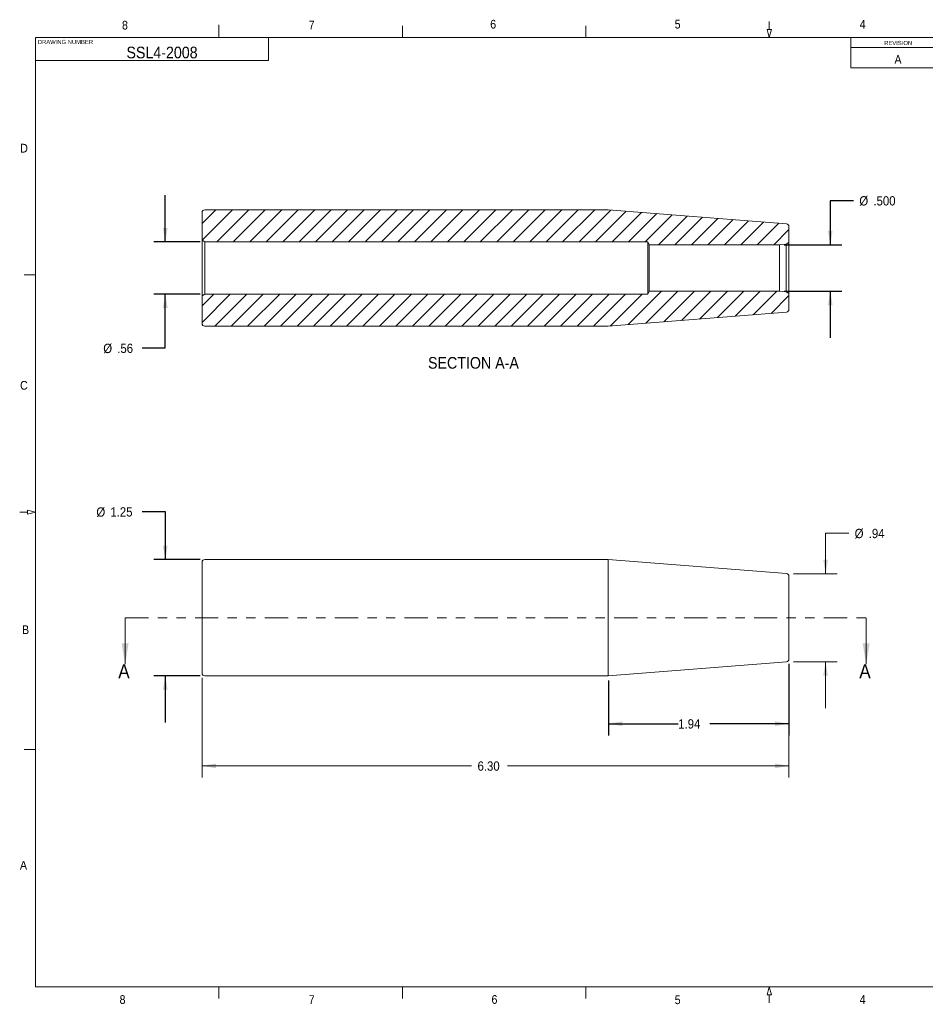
# Model space of a CAD drawing. Header units: inches. Extents: x 0.5 to 16.5, y 0.2 to 10.8.
# Tile 1 of 2: x 0.5 to 10.2, y 0.2 to 10.8. Entities that reach past the tile are written whole.
import ezdxf

# ---------------------------------------------------------------- set-up
doc = ezdxf.new("R2010")
doc.units = ezdxf.units.IN
doc.header["$MEASUREMENT"] = 0
doc.linetypes.add('PHANTOM', pattern=[0.5, 0.25, -0.05, 0.05, -0.05, 0.05, -0.05])
doc.layers.add('DESIGN', color=176, linetype='Continuous')
doc.styles.add('SLDTEXTSTYLE1', font='GOTHIC.TTF', dxfattribs={"width": 0.913})
doc.styles.add('SLDTEXTSTYLE2', font='GOTHIC.TTF', dxfattribs={"width": 0.913})
doc.dimstyles.new('SLDDIMSTYLE0', dxfattribs={"dimtxt": 0.1, "dimasz": 0.15, "dimexe": 0, "dimexo": 0.0625, "dimgap": 0.025, "dimtad": 0, "dimtih": 1, "dimtoh": 1, "dimrnd": 1e-09, "dimzin": 12, "dimdsep": 46, "dimtxsty": 'SLDTEXTSTYLE1', "dimsah": 1, "dimcen": 0.09, "dimadec": 0, "dimazin": 3, "dimtfac": 1, "dimtmove": 0, "dimatfit": 0, "dimfxl": 1, "dimfrac": 2, "dimtolj": 1, "dimtzin": 12, "dimarcsym": 0})
doc.dimstyles.new('SLDDIMSTYLE1', dxfattribs={"dimtxt": 0.1, "dimasz": 0.15, "dimexe": 0, "dimexo": 0.0625, "dimgap": 0.025, "dimtad": 0, "dimtih": 1, "dimtoh": 1, "dimrnd": 1e-09, "dimzin": 4, "dimdsep": 46, "dimtxsty": 'SLDTEXTSTYLE1', "dimsah": 1, "dimcen": 0.09, "dimadec": 0, "dimazin": 1, "dimtfac": 1, "dimtofl": 0, "dimtmove": 0, "dimatfit": 3, "dimfxl": 1, "dimfrac": 2, "dimtolj": 1, "dimtzin": 12, "dimarcsym": 0})
doc.dimstyles.new('SLDDIMSTYLE2', dxfattribs={"dimtxt": 0.1, "dimasz": 0.15, "dimexe": 0, "dimexo": 0.0625, "dimgap": 0.025, "dimtad": 0, "dimtih": 1, "dimtoh": 1, "dimrnd": 1e-09, "dimzin": 12, "dimdsep": 46, "dimtxsty": 'SLDTEXTSTYLE1', "dimsah": 1, "dimcen": 0.09, "dimadec": 0, "dimazin": 3, "dimtfac": 1, "dimtofl": 0, "dimtmove": 0, "dimatfit": 3, "dimfxl": 1, "dimfrac": 2, "dimtolj": 1, "dimtzin": 12, "dimarcsym": 0})
doc.dimstyles.new('SLDDIMSTYLE3', dxfattribs={"dimtxt": 0.1, "dimasz": 0.15, "dimexe": 0, "dimexo": 0.0625, "dimgap": 0.025, "dimtad": 0, "dimtih": 1, "dimtoh": 1, "dimdec": 3, "dimrnd": 1e-09, "dimzin": 4, "dimdsep": 46, "dimtxsty": 'SLDTEXTSTYLE1', "dimsah": 1, "dimcen": 0.09, "dimadec": 0, "dimazin": 1, "dimtfac": 1, "dimtdec": 3, "dimtmove": 0, "dimatfit": 0, "dimfxl": 1, "dimfrac": 2, "dimtolj": 1, "dimtzin": 12, "dimarcsym": 0})

# ---------------------------------------------------------------- blocks, each defined once
blk = doc.blocks.new('_D')
at = {"color": 7, "linetype": 'Continuous', "lineweight": 0}
for p, q in [((9.355, 5.273), (9.105, 5.273)), ((9.105, 5.273), (9.105, 4.839)), ((8.761, 4.839), (9.23, 4.839)), ((8.761, 3.894), (9.23, 3.894)), ((9.105, 3.894), (9.105, 3.394))]:
    blk.add_line(p, q, dxfattribs=at)
for points in [[(9.105, 4.839), (9.13, 4.989), (9.08, 4.989)], [(9.105, 3.894), (9.08, 3.744), (9.13, 3.744)]]:
    blk.add_solid(points, dxfattribs=at)
at = {"color": 7, "linetype": 'Continuous', "lineweight": 0, "char_height": 0.1, "attachment_point": 1, "style": 'SLDTEXTSTYLE1'}
for s, insert in [('%%c', (9.417, 5.321)), ('.94', (9.568, 5.321))]:
    blk.add_mtext(s, dxfattribs=dict(at, insert=insert))
blk = doc.blocks.new('_D_1')
at = {"color": 7, "linetype": 'Continuous', "lineweight": 0}
for p, q in [((8.711, 3.872), (8.711, 2.65)), ((2.412, 3.722), (2.412, 2.65)), ((2.412, 2.775), (5.306, 2.775)), ((8.711, 2.775), (5.69, 2.775))]:
    blk.add_line(p, q, dxfattribs=at)
for points in [[(2.412, 2.775), (2.562, 2.75), (2.562, 2.8)], [(8.711, 2.775), (8.561, 2.8), (8.561, 2.75)]]:
    blk.add_solid(points, dxfattribs=at)
at = {"color": 7, "linetype": 'Continuous', "lineweight": 0, "insert": (5.369, 2.823), "char_height": 0.1, "attachment_point": 1, "style": 'SLDTEXTSTYLE1'}
blk.add_mtext('6.30', dxfattribs=at)
blk = doc.blocks.new('_D_2')
at = {"layer": 'DESIGN'}
for p, q in [((1.768, 5.508), (2.018, 5.508)), ((2.018, 5.508), (2.018, 4.992)), ((2.392, 4.992), (1.893, 4.992)), ((2.392, 3.742), (1.893, 3.742)), ((2.018, 3.742), (2.018, 3.242))]:
    blk.add_line(p, q, dxfattribs=at)
for points in [[(2.018, 4.992), (2.043, 5.142), (1.993, 5.142)], [(2.018, 3.742), (1.993, 3.592), (2.043, 3.592)]]:
    blk.add_solid(points, dxfattribs=at)
at = {"layer": 'DESIGN', "char_height": 0.1, "attachment_point": 1, "style": 'SLDTEXTSTYLE1'}
for s, insert in [('%%c', (1.278, 5.552, 0.004)), ('1.25', (1.428, 5.553, 0.004))]:
    blk.add_mtext(s, dxfattribs=dict(at, insert=insert))
blk = doc.blocks.new('_D_3')
at = {"layer": 'DESIGN'}
for p, q in [((8.711, 3.872), (8.711, 3.103)), ((6.773, 3.692), (6.773, 3.103)), ((6.773, 3.228), (7.523, 3.228)), ((8.711, 3.228), (7.863, 3.228))]:
    blk.add_line(p, q, dxfattribs=at)
for points in [[(6.773, 3.228), (6.923, 3.203), (6.923, 3.253)], [(8.711, 3.228), (8.561, 3.253), (8.561, 3.203)]]:
    blk.add_solid(points, dxfattribs=at)
at = {"layer": 'DESIGN', "insert": (7.523, 3.276, 0.004), "char_height": 0.1, "attachment_point": 1, "style": 'SLDTEXTSTYLE1'}
blk.add_mtext('1.94', dxfattribs=at)
blk = doc.blocks.new('_D_4')
at = {"layer": 'DESIGN'}
for p, q in [((9.405, 8.845), (9.155, 8.845)), ((9.155, 8.845), (9.155, 8.372)), ((8.661, 8.372), (9.28, 8.372)), ((8.661, 7.873), (9.28, 7.873)), ((9.155, 7.873), (9.155, 7.373))]:
    blk.add_line(p, q, dxfattribs=at)
for points in [[(9.155, 8.372), (9.18, 8.522), (9.13, 8.522)], [(9.155, 7.873), (9.13, 7.723), (9.18, 7.723)]]:
    blk.add_solid(points, dxfattribs=at)
at = {"layer": 'DESIGN', "char_height": 0.1, "attachment_point": 1, "style": 'SLDTEXTSTYLE1'}
for s, insert in [('%%c', (9.467, 8.894)), ('.500', (9.618, 8.894))]:
    blk.add_mtext(s, dxfattribs=dict(at, insert=insert))
blk = doc.blocks.new('_D_5')
at = {"layer": 'DESIGN'}
for p, q in [((2.018, 8.404), (2.018, 8.904)), ((2.392, 8.404), (1.893, 8.404)), ((2.392, 7.842), (1.893, 7.842)), ((2.018, 7.265), (2.018, 7.842)), ((1.768, 7.265), (2.018, 7.265))]:
    blk.add_line(p, q, dxfattribs=at)
for points in [[(2.018, 8.404), (2.043, 8.554), (1.993, 8.554)], [(2.018, 7.842), (1.993, 7.692), (2.043, 7.692)]]:
    blk.add_solid(points, dxfattribs=at)
at = {"layer": 'DESIGN', "char_height": 0.1, "attachment_point": 1, "style": 'SLDTEXTSTYLE1'}
for s, insert in [('%%c', (1.352, 7.309, 0.191)), ('.56', (1.502, 7.31, 0.191))]:
    blk.add_mtext(s, dxfattribs=dict(at, insert=insert))

msp = doc.modelspace()

# ---------------------------------------------------------------- hatches: boundary and pattern name
at = {"linetype": 'Continuous', "lineweight": 0}
h = msp.add_hatch(dxfattribs=at)
h.set_pattern_fill('ANSI31', style=0)
edge = h.paths.add_edge_path(flags=0)
edge.add_line((8.7112, 8.3956), (8.7112, 8.5675))
edge.add_arc((8.6812, 8.5675), 0.03, 0, 85.5)
edge.add_line((8.6836, 8.5974), (6.7728, 8.7478))
edge.add_line((6.7728, 8.7478), (2.442, 8.7478))
edge.add_arc((2.442, 8.7178), 0.03, 90, 180)
edge.add_line((2.412, 8.7178), (2.412, 8.4213))
edge.add_line((2.412, 8.4213), (2.442, 8.404))
edge.add_line((2.442, 8.404), (7.197, 8.404))
edge.add_line((7.197, 8.404), (7.2112, 8.3721))
edge.add_line((7.2112, 8.3721), (8.6112, 8.3721))
edge.add_line((8.6112, 8.3721), (8.6812, 8.3783))
edge.add_line((8.6812, 8.3783), (8.7112, 8.3956))
h = msp.add_hatch(dxfattribs=at)
h.set_pattern_fill('ANSI31', style=0)
edge = h.paths.add_edge_path(flags=0)
edge.add_line((6.7728, 7.4978), (8.6836, 7.6481))
edge.add_arc((8.6812, 7.6781), 0.03, 274.5, 360)
edge.add_line((8.7112, 7.6781), (8.7112, 7.8499))
edge.add_line((8.7112, 7.8499), (8.6812, 7.8673))
edge.add_line((8.6812, 7.8673), (8.6112, 7.8734))
edge.add_line((8.6112, 7.8734), (7.2112, 7.8734))
edge.add_line((7.2112, 7.8734), (7.197, 7.8415))
edge.add_line((7.197, 7.8415), (2.442, 7.8415))
edge.add_line((2.442, 7.8415), (2.412, 7.8242))
edge.add_line((2.412, 7.8242), (2.412, 7.5278))
edge.add_arc((2.442, 7.5278), 0.03, 180, 270)
edge.add_line((2.442, 7.4978), (6.7728, 7.4978))

# ---------------------------------------------------------------- linework, layer by layer
at = {"color": 7, "linetype": 'Continuous', "lineweight": 0}
for p, q in [((2.5937, 10.6), (2.5937, 10.7341)), ((4.5625, 10.6), (4.5625, 10.725)), ((6.5312, 10.6), (6.5312, 10.725)), ((8.5228, 10.685), (8.4772, 10.685)), ((8.4772, 10.685), (8.5, 10.6)), ((8.5, 10.685), (8.5, 10.77)), ((8.5228, 10.685), (8.5, 10.6)), ((0.625, 10.6), (16.375, 10.6)), ((0.625, 10.6), (0.625, 0.4)), ((3.125, 10.6), (3.125, 10.35)), ((9.375, 10.2719), (9.375, 10.6)), ((9.375, 10.4906), (16.3718, 10.4906)), ((3.125, 10.35), (0.625, 10.35)), ((9.375, 10.2719), (16.3718, 10.2719)), ((0.6263, 8.05), (0.5013, 8.05)), ((0.54, 5.5), (0.455, 5.5)), ((0.625, 5.5), (0.54, 5.5228)), ((0.54, 5.4772), (0.54, 5.5228)), ((0.625, 5.5), (0.54, 5.4772)), ((0.6263, 2.95), (0.5013, 2.95)), ((16.375, 0.4), (0.625, 0.4)), ((2.5937, 0.4), (2.5937, 0.275)), ((4.5625, 0.4), (4.5625, 0.275)), ((6.5312, 0.4), (6.5312, 0.275)), ((8.5, 0.4), (8.4772, 0.315)), ((8.5, 0.4), (8.5228, 0.315)), ((8.5228, 0.315), (8.4772, 0.315)), ((8.5, 0.315), (8.5, 0.23))]:
    msp.add_line(p, q, dxfattribs=at)
at = {"color": 7, "linetype": 'Continuous', "lineweight": 15}
for p, q in [((2.412, 8.7178), (2.412, 8.4213)), ((6.7728, 8.7478), (2.442, 8.7478)), ((8.6836, 8.5974), (6.7728, 8.7478)), ((8.7112, 8.3956), (8.7112, 8.5675)), ((2.442, 8.404), (2.412, 8.4213)), ((2.412, 8.4213), (2.412, 7.8242)), ((7.197, 8.404), (2.442, 8.404)), ((2.442, 8.404), (2.442, 7.8415)), ((7.2112, 8.3721), (7.197, 8.404)), ((7.197, 8.404), (7.197, 7.8415)), ((8.6112, 8.3721), (7.2112, 8.3721)), ((7.2112, 8.3721), (7.2112, 7.8734)), ((8.6812, 8.3783), (8.6112, 8.3721)), ((8.6112, 8.3721), (8.6112, 7.8734)), ((8.7112, 8.3956), (8.6812, 8.3783)), ((8.6812, 8.3783), (8.6812, 7.8673)), ((8.7112, 8.3956), (8.7112, 7.8499)), ((2.412, 7.8242), (2.442, 7.8415)), ((2.442, 7.8415), (7.197, 7.8415)), ((7.197, 7.8415), (7.2112, 7.8734)), ((7.2112, 7.8734), (8.6112, 7.8734)), ((8.6112, 7.8734), (8.6812, 7.8673)), ((8.6812, 7.8673), (8.7112, 7.8499)), ((8.7112, 7.6781), (8.7112, 7.8499)), ((2.412, 7.8242), (2.412, 7.5278)), ((6.7728, 7.4978), (8.6836, 7.6481)), ((2.442, 7.4978), (6.7728, 7.4978)), ((6.7728, 4.9917), (2.442, 4.9917)), ((8.6836, 4.8413), (6.7728, 4.9917)), ((6.7728, 4.3667), (6.7728, 4.9917)), ((2.412, 4.3667), (2.412, 4.9617)), ((8.7112, 4.3667), (8.7112, 4.8114)), ((1.5867, 4.3667), (1.5867, 3.8667)), ((2.412, 3.7717), (2.412, 4.3667)), ((6.7728, 3.7417), (6.7728, 4.3667)), ((8.7112, 3.9219), (8.7112, 4.3667)), ((9.5402, 4.3667), (9.5402, 3.8667)), ((6.7728, 3.7417), (8.6836, 3.892)), ((2.442, 3.7417), (6.7728, 3.7417))]:
    msp.add_line(p, q, dxfattribs=at)
at = {"color": 7, "linetype": 'PHANTOM', "lineweight": 15}
msp.add_line((1.5867, 4.3667), (9.5402, 4.3667), dxfattribs=at)
at = {"color": 7, "linetype": 'Continuous', "lineweight": 15}
for centre, start, end in [((2.442, 8.7178), 90, 180), ((8.6812, 8.5675), 0, 85.5), ((8.6812, 7.6781), 274.5, 0), ((2.442, 7.5278), 180, 270), ((2.442, 4.9617), 90, 180), ((8.6812, 4.8114), 0, 85.5), ((8.6812, 3.9219), 274.5, 0), ((2.442, 3.7717), 180, 270)]:
    msp.add_arc(centre, 0.03, start, end, dxfattribs=at)
for points in [[(1.5867, 3.8667), (1.6242, 4.0917), (1.5492, 4.0917)], [(9.5402, 3.8667), (9.5777, 4.0917), (9.5027, 4.0917)]]:
    msp.add_solid(points, dxfattribs=at)

# ---------------------------------------------------------------- texts
at = {"color": 7, "linetype": 'Continuous', "lineweight": 0}
for s, insert, char_height, attachment_point, style in [('6', (5.5049, 10.788), 0.0937, 1, 'SLDTEXTSTYLE1'), ('5', (7.4849, 10.7886), 0.0937, 1, 'SLDTEXTSTYLE1'), ('8', (1.5532, 10.7775), 0.0937, 1, 'SLDTEXTSTYLE1'), ('7', (3.5572, 10.78), 0.0937, 1, 'SLDTEXTSTYLE1'), ('4', (9.4705, 10.7869), 0.0937, 1, 'SLDTEXTSTYLE1'), ('DRAWING NUMBER', (0.6498, 10.5732), 0.045, 1, 'SLDTEXTSTYLE1'), ('SSL4-2008', (1.9825, 10.4998), 0.125, 2, 'SLDTEXTSTYLE2'), ('REVISION', (9.8837, 10.5621), 0.045, 2, 'SLDTEXTSTYLE1'), ('A', (9.8822, 10.4101), 0.0937, 2, 'SLDTEXTSTYLE1'), ('D', (0.4602, 9.4564), 0.0937, 1, 'SLDTEXTSTYLE1'), ('C', (0.4589, 6.9092), 0.0937, 1, 'SLDTEXTSTYLE1'), ('B', (0.4797, 4.2841), 0.0937, 1, 'SLDTEXTSTYLE1'), ('A', (0.4576, 1.7548), 0.0937, 1, 'SLDTEXTSTYLE1'), ('8', (1.5268, 0.3119), 0.0937, 1, 'SLDTEXTSTYLE1'), ('7', (3.5574, 0.3122), 0.0937, 1, 'SLDTEXTSTYLE1'), ('6', (5.5188, 0.3126), 0.0937, 1, 'SLDTEXTSTYLE1'), ('5', (7.4851, 0.3095), 0.0937, 1, 'SLDTEXTSTYLE1'), ('4', (9.4701, 0.3126), 0.0937, 1, 'SLDTEXTSTYLE1')]:
    msp.add_mtext(s, dxfattribs=dict(at, insert=insert, char_height=char_height, attachment_point=attachment_point, style=style))
at = {"color": 7, "linetype": 'Continuous', "char_height": 0.15, "attachment_point": 1, "style": 'SLDTEXTSTYLE1'}
for insert in [(1.5129, 3.8667), (9.4665, 3.8667)]:
    msp.add_mtext('A', dxfattribs=dict(at, insert=insert))
at = {"layer": 'DESIGN', "insert": (5.3252, 7.1663), "char_height": 0.125, "attachment_point": 2, "style": 'SLDTEXTSTYLE1'}
msp.add_mtext('SECTION A-A', dxfattribs=at)

# ---------------------------------------------------------------- dimensions: what is measured, and where the dimension line sits
at = {"color": 7, "linetype": 'Continuous', "lineweight": 0}
dim = msp.add_linear_dim(base=(9.1049, 3.8942), p1=(8.7112, 4.8391), p2=(8.7112, 3.8942), angle=90, text='%%c<>', dimstyle='SLDDIMSTYLE0', dxfattribs=at)
dim.commit()
dim.dimension.update_dxf_attribs({"geometry": '_D', "text_midpoint": (9.1049, 5.2728), "dimtype": 160})
dim = msp.add_linear_dim(base=(8.7112, 2.7746), p1=(2.412, 3.7717), p2=(8.7112, 3.9219), dimstyle='SLDDIMSTYLE1', dxfattribs=at)
dim.commit()
dim.dimension.update_dxf_attribs({"geometry": '_D_1', "text_midpoint": (5.498, 2.7746), "dimtype": 160})
at = {"layer": 'DESIGN'}
for base, p1, p2, dimstyle, picture, middle in [((2.0183, 7.8415), (2.442, 8.404), (2.442, 7.8415), 'SLDDIMSTYLE0', '_D_5', (2.0183, 7.2653)), ((9.1549, 7.8734), (8.6112, 8.3721), (8.6112, 7.8734), 'SLDDIMSTYLE3', '_D_4', (9.1549, 8.8454)), ((2.0183, 3.7417), (2.442, 4.9917), (2.442, 3.7417), 'SLDDIMSTYLE0', '_D_2', (2.0183, 5.5084))]:
    dim = msp.add_linear_dim(base=base, p1=p1, p2=p2, angle=90, text='%%c<>', dimstyle=dimstyle, dxfattribs=at)
    dim.commit()
    dim.dimension.update_dxf_attribs({"geometry": picture, "text_midpoint": middle, "dimtype": 160})
dim = msp.add_linear_dim(base=(8.7112, 3.2281), p1=(6.7728, 3.7417), p2=(8.7112, 3.9219), dimstyle='SLDDIMSTYLE2', dxfattribs=at)
dim.commit()
dim.dimension.update_dxf_attribs({"geometry": '_D_3', "text_midpoint": (7.6926, 3.2281), "dimtype": 160})

doc.saveas('drawing.dxf')
